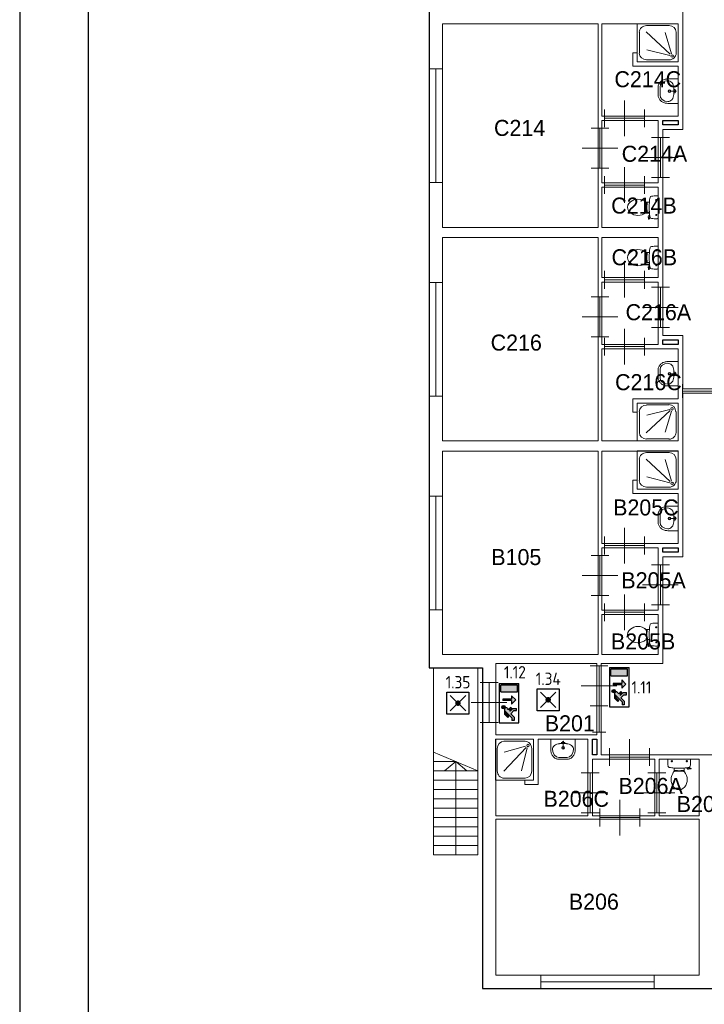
# Model space of a CAD drawing. Header units: millimetres. Extents: x 0 to 594, y 0 to 420.
# Tile 1 of 16: x 0 to 100, y 87 to 231. Entities that reach past the tile are written whole.
import ezdxf
from ezdxf.enums import TextEntityAlignment as Align

# ---------------------------------------------------------------- set-up
doc = ezdxf.new("R2010")
doc.units = ezdxf.units.MM
doc.header["$LTSCALE"] = 100
for name, color, linetype in [('BINNENMUUR', 7, 'Continuous'), ('BOUWKUNDE', 7, 'Continuous'), ('BUITENMUUR', 7, 'Continuous'), ('EL6350--Noodverlichting', 3, 'Continuous'), ('haltronic kader rand', 5, 'Continuous'), ('SANITAIR', 7, 'Continuous'), ('TRAP', 7, 'Continuous')]:
    doc.layers.add(name, color=color, linetype=linetype)
doc.layers.add('LABEL', color=7, linetype='Continuous', lineweight=0)
doc.styles.add('dgn175', font='dgn175.shx')
doc.styles.add('ISO18', font='ISO.shx', dxfattribs={"width": 0.9, "height": 1.8})

# ---------------------------------------------------------------- blocks, each defined once
blk = doc.blocks.new('22313')
at = {"layer": 'SANITAIR', "color": 7, "linetype": 'Continuous', "lineweight": 0}
for p, q in [((-0.874, -0.657), (-0.874, -0.191)), ((-0.721, -0.665), (-0.183, -0.169)), ((-0.713, -0.042), (-0.207, -0.042)), ((-0.192, -0.141), (-0.708, -0.268)), ((-0.153, -0.177), (-0.291, -0.653)), ((-0.046, -0.191), (-0.046, -0.657)), ((-0.207, -0.806), (-0.713, -0.806))]:
    blk.add_line(p, q, dxfattribs=at)
at = {"layer": 'SANITAIR', "color": 7, "linetype": 'Continuous', "lineweight": 0, "flags": 128}
blk.add_lwpolyline([(0, -0.848), (0, 0), (-0.92, 0), (-0.92, -0.848), (0, -0.848)], close=True, dxfattribs=at)
at = {"layer": 'SANITAIR', "color": 7, "linetype": 'Continuous', "lineweight": 0}
for centre, major_axis, ratio, start_param, end_param in [((-0.714, -0.191), (-0.161, 0), 0.921738, 4.712389, 6.283185), ((-0.208, -0.191), (0, 0.161), 0.926424, 4.712389, 6.283185), ((-0.714, -0.658), (-0.159, 0), 0.952465, 0, 1.570796), ((-0.208, -0.658), (-0.159, 0), 0.952465, 1.570796, 3.141593)]:
    blk.add_ellipse(centre, major_axis=major_axis, ratio=ratio, start_param=start_param, end_param=end_param, dxfattribs=at)
blk.add_ellipse((-0.139, -0.128), major_axis=(0, 0.0289), ratio=0.926424, dxfattribs=at)
blk = doc.blocks.new('2043')
at = {"layer": 'BOUWKUNDE', "color": 7, "linetype": 'Continuous', "lineweight": 0}
for p, q in [((-0.15, 0), (0.15, 0)), ((0, 0), (0, -2.55)), ((-0.15, -2.55), (0.15, -2.55))]:
    blk.add_line(p, q, dxfattribs=at)
blk = doc.blocks.new('2044')
at = {"layer": 'BOUWKUNDE', "color": 7, "linetype": 'Continuous', "lineweight": 0}
for p, q in [((-0.15, 0), (0.15, 0)), ((0, 0), (0, -2.55)), ((-0.15, -2.55), (0.15, -2.55))]:
    blk.add_line(p, q, dxfattribs=at)
blk = doc.blocks.new('2047')
at = {"layer": 'BOUWKUNDE', "color": 7, "linetype": 'Continuous', "lineweight": 0}
for p, q in [((-0.705, 0.15), (-0.705, -0.15)), ((0, 0), (-0.705, 0)), ((0, 0.15), (0, -0.15))]:
    blk.add_line(p, q, dxfattribs=at)
blk = doc.blocks.new('20224')
at = {"layer": 'BOUWKUNDE', "color": 7, "linetype": 'Continuous', "lineweight": 0}
for p, q in [((0.45, 0), (0.45, 0.4)), ((0, -0.2), (0, 0.2)), ((0, 0), (0.9, 0)), ((0.45, -0.4), (0.45, 0)), ((0.9, -0.2), (0.9, 0.2))]:
    blk.add_line(p, q, dxfattribs=at)
blk = doc.blocks.new('20225')
at = {"layer": 'BOUWKUNDE', "color": 7, "linetype": 'Continuous', "lineweight": 0}
for p, q in [((0.2, 0.9), (-0.2, 0.9)), ((0, 0), (0, 0.9)), ((0, 0.45), (-0.4, 0.45)), ((0.4, 0.45), (0, 0.45)), ((0.2, 0), (-0.2, 0))]:
    blk.add_line(p, q, dxfattribs=at)
blk = doc.blocks.new('20235')
at = {"layer": 'BOUWKUNDE', "color": 7, "linetype": 'Continuous', "lineweight": 0}
for p, q in [((0.45, 0), (0.45, 0.4)), ((0, -0.2), (0, 0.2)), ((0, 0), (0.9, 0)), ((0.45, -0.4), (0.45, 0)), ((0.9, -0.2), (0.9, 0.2))]:
    blk.add_line(p, q, dxfattribs=at)
blk = doc.blocks.new('20236')
at = {"layer": 'BOUWKUNDE', "color": 7, "linetype": 'Continuous', "lineweight": 0}
for p, q in [((-0.2, 0), (0.2, 0)), ((0, 0), (0, -0.9)), ((-0.4, -0.45), (0, -0.45)), ((0, -0.45), (0.4, -0.45)), ((-0.2, -0.9), (0.2, -0.9))]:
    blk.add_line(p, q, dxfattribs=at)
blk = doc.blocks.new('20237')
at = {"layer": 'BOUWKUNDE', "color": 7, "linetype": 'Continuous', "lineweight": 0}
for p, q in [((0.45, 0), (0.45, 0.4)), ((0, -0.2), (0, 0.2)), ((0, 0), (0.9, 0)), ((0.45, -0.4), (0.45, 0)), ((0.9, -0.2), (0.9, 0.2))]:
    blk.add_line(p, q, dxfattribs=at)
blk = doc.blocks.new('20238')
at = {"layer": 'BOUWKUNDE', "color": 7, "linetype": 'Continuous', "lineweight": 0}
for p, q in [((0.2, 0.9), (-0.2, 0.9)), ((0, 0), (0, 0.9)), ((0, 0.45), (-0.4, 0.45)), ((0.4, 0.45), (0, 0.45)), ((0.2, 0), (-0.2, 0))]:
    blk.add_line(p, q, dxfattribs=at)
blk = doc.blocks.new('20247')
at = {"layer": 'BOUWKUNDE', "color": 7, "linetype": 'Continuous', "lineweight": 0}
for p, q in [((-0.2, 0), (0.2, 0)), ((0, 0), (0, -0.9)), ((-0.4, -0.45), (0, -0.45)), ((0, -0.45), (0.4, -0.45)), ((-0.2, -0.9), (0.2, -0.9))]:
    blk.add_line(p, q, dxfattribs=at)
blk = doc.blocks.new('20260')
at = {"layer": 'BOUWKUNDE', "color": 7, "linetype": 'Continuous', "lineweight": 0}
for p, q in [((0.45, 0), (0.45, 0.4)), ((0, -0.2), (0, 0.2)), ((0, 0), (0.9, 0)), ((0.45, -0.4), (0.45, 0)), ((0.9, -0.2), (0.9, 0.2))]:
    blk.add_line(p, q, dxfattribs=at)
blk = doc.blocks.new('20261')
at = {"layer": 'BOUWKUNDE', "color": 7, "linetype": 'Continuous', "lineweight": 0}
for p, q in [((0.2, 0.9), (-0.2, 0.9)), ((0, 0), (0, 0.9)), ((0, 0.45), (-0.4, 0.45)), ((0.4, 0.45), (0, 0.45)), ((0.2, 0), (-0.2, 0))]:
    blk.add_line(p, q, dxfattribs=at)
blk = doc.blocks.new('20262')
at = {"layer": 'BOUWKUNDE', "color": 7, "linetype": 'Continuous', "lineweight": 0}
for p, q in [((-0.45, 0.4), (-0.45, 0)), ((-0.9, 0.2), (-0.9, -0.2)), ((0, 0), (-0.9, 0)), ((-0.45, 0), (-0.45, -0.4)), ((0, 0.2), (0, -0.2))]:
    blk.add_line(p, q, dxfattribs=at)
blk = doc.blocks.new('22010')
at = {"layer": 'SANITAIR', "color": 7, "linetype": 'Continuous', "lineweight": 0}
for p, q in [((0, -0.248), (0, 0.248)), ((-0.271, 0.101), (-0.25, 0.101)), ((-0.25, 0.067), (-0.268, 0.067)), ((-0.25, 0.057), (-0.267, 0.057)), ((-0.26, 0.035), (-0.26, -0.035)), ((-0.255, 0.035), (-0.26, 0.035)), ((-0.255, 0.057), (-0.255, 0.035)), ((-0.25, 0.101), (-0.25, 0.057)), ((-0.2, 0.111), (-0.23, 0.111)), ((-0.066, 0.163), (-0.024, 0.163)), ((-0.045, 0.143), (-0.045, 0.184)), ((-0.27, -0.101), (-0.25, -0.101)), ((-0.25, -0.067), (-0.267, -0.067)), ((-0.25, -0.057), (-0.266, -0.057)), ((-0.255, -0.035), (-0.26, -0.035)), ((-0.255, -0.057), (-0.255, -0.035)), ((-0.25, -0.101), (-0.25, -0.057)), ((-0.23, -0.111), (-0.2, -0.111)), ((-0.216, -0.262), (-0.224, -0.21)), ((-0.192, -0.178), (-0.206, -0.183)), ((-0.202, -0.181), (-0.196, -0.21)), ((-0.197, -0.211), (-0.187, -0.208)), ((-0.065, -0.173), (-0.025, -0.173)), ((-0.045, -0.193), (-0.045, -0.152)), ((-0.204, -0.264), (-0.21, -0.266)), ((-0.205, -0.222), (-0.2, -0.259))]:
    blk.add_line(p, q, dxfattribs=at)
for centre in [(-0.045, 0.163), (-0.045, -0.173)]:
    blk.add_circle(centre, 0.012, dxfattribs=at)
for centre, radius, start, end in [((0.995, 0), 1.2, 169.2904, 174.6981), ((-0.151, 0.217), 0.034, 96.3309, 169.2904), ((-0.028, -0.893), 1.15, 90, 96.3309), ((-0.027, 0.214), 0.0434, 51.7698, 91.0192), ((-0.555, 0), 0.135, 140.8792, 219.1208), ((-0.456, -0.081), 0.263, 58.9077, 140.8792), ((-0.553, -0.241), 0.45, 56.1571, 58.9077), ((-0.231, 0.24), 0.129, 236.1571, 270), ((-0.292, 0.1), 0.02, 6.9358, 52.58), ((-1.191, -0.009), 0.926, 354.3005, 6.9358), ((0.992, 0), 1.197, 174.6981, 185.3019), ((-0.456, 0.08), 0.263, 219.1208, 301.0923), ((-0.553, 0.241), 0.45, 301.0923, 303.8429), ((-0.231, -0.24), 0.129, 90, 123.8429), ((-0.29, -0.099), 0.02, 307.7817, 354.3005), ((-0.2, -0.207), 0.025, 105.9272, 188.4779), ((-0.195, -0.221), 0.01, 101.8886, 187.2238), ((0.995, 0), 1.2, 185.3019, 190.7271), ((-0.212, -0.262), 0.005, 188.4779, 285.7398), ((-0.205, -0.26), 0.005, 285.7398, 7.2238), ((-0.151, -0.217), 0.0335, 190.7271, 263.6509), ((-0.028, 0.892), 1.15, 263.6509, 270), ((-0.027, -0.214), 0.0434, 268.9808, 308.2302)]:
    blk.add_arc(centre, radius, start, end, dxfattribs=at)
blk = doc.blocks.new('22012')
at = {"layer": 'SANITAIR', "color": 7, "linetype": 'Continuous', "lineweight": 0}
for p, q in [((0, -0.248), (0, 0.248)), ((-0.271, 0.101), (-0.25, 0.101)), ((-0.25, 0.067), (-0.268, 0.067)), ((-0.25, 0.057), (-0.267, 0.057)), ((-0.26, 0.035), (-0.26, -0.035)), ((-0.255, 0.035), (-0.26, 0.035)), ((-0.255, 0.057), (-0.255, 0.035)), ((-0.25, 0.101), (-0.25, 0.057)), ((-0.2, 0.111), (-0.23, 0.111)), ((-0.066, 0.163), (-0.024, 0.163)), ((-0.045, 0.143), (-0.045, 0.184)), ((-0.27, -0.101), (-0.25, -0.101)), ((-0.25, -0.067), (-0.267, -0.067)), ((-0.25, -0.057), (-0.266, -0.057)), ((-0.255, -0.035), (-0.26, -0.035)), ((-0.255, -0.057), (-0.255, -0.035)), ((-0.25, -0.101), (-0.25, -0.057)), ((-0.23, -0.111), (-0.2, -0.111)), ((-0.216, -0.262), (-0.224, -0.21)), ((-0.192, -0.178), (-0.206, -0.183)), ((-0.202, -0.181), (-0.196, -0.21)), ((-0.197, -0.211), (-0.187, -0.208)), ((-0.065, -0.173), (-0.025, -0.173)), ((-0.045, -0.193), (-0.045, -0.152)), ((-0.204, -0.264), (-0.21, -0.266)), ((-0.205, -0.222), (-0.2, -0.259))]:
    blk.add_line(p, q, dxfattribs=at)
for centre in [(-0.045, 0.163), (-0.045, -0.173)]:
    blk.add_circle(centre, 0.012, dxfattribs=at)
for centre, radius, start, end in [((0.995, 0), 1.2, 169.2904, 174.6981), ((-0.151, 0.217), 0.034, 96.3309, 169.2904), ((-0.028, -0.893), 1.15, 90, 96.3309), ((-0.027, 0.214), 0.0434, 51.7698, 91.0192), ((-0.555, 0), 0.135, 140.8792, 219.1208), ((-0.456, -0.081), 0.263, 58.9077, 140.8792), ((-0.553, -0.241), 0.45, 56.1571, 58.9077), ((-0.231, 0.24), 0.129, 236.1571, 270), ((-0.292, 0.1), 0.02, 6.9358, 52.58), ((-1.191, -0.009), 0.926, 354.3005, 6.9358), ((0.992, 0), 1.197, 174.6981, 185.3019), ((-0.456, 0.08), 0.263, 219.1208, 301.0923), ((-0.553, 0.241), 0.45, 301.0923, 303.8429), ((-0.231, -0.24), 0.129, 90, 123.8429), ((-0.29, -0.099), 0.02, 307.7817, 354.3005), ((-0.2, -0.207), 0.025, 105.9272, 188.4779), ((-0.195, -0.221), 0.01, 101.8886, 187.2238), ((0.995, 0), 1.2, 185.3019, 190.7271), ((-0.212, -0.262), 0.005, 188.4779, 285.7398), ((-0.205, -0.26), 0.005, 285.7398, 7.2238), ((-0.151, -0.217), 0.0335, 190.7271, 263.6509), ((-0.028, 0.892), 1.15, 263.6509, 270), ((-0.027, -0.214), 0.0434, 268.9808, 308.2302)]:
    blk.add_arc(centre, radius, start, end, dxfattribs=at)
blk = doc.blocks.new('2213')
at = {"layer": 'SANITAIR', "color": 7, "linetype": 'Continuous', "lineweight": 0}
for p, q in [((-0.41, -0.091), (-0.41, 0.091)), ((-0.065, 0), (-0.153, 0)), ((-0.1, 0.079), (-0.1, -0.079)), ((-0.064, 0.037), (-0.089, 0.029)), ((-0.065, 0), (-0.082, 0.045)), ((-0.065, 0), (-0.082, -0.045)), ((-0.064, -0.037), (-0.089, -0.029))]:
    blk.add_line(p, q, dxfattribs=at)
at = {"layer": 'SANITAIR', "color": 7, "linetype": 'Continuous', "lineweight": 0, "flags": 128}
blk.add_lwpolyline([(0, 0.275), (-0.235, 0.275), (-0.235, 0.275), (-0.255, 0.274), (-0.274, 0.271), (-0.292, 0.268), (-0.31, 0.263), (-0.328, 0.256), (-0.345, 0.249), (-0.361, 0.24), (-0.376, 0.23), (-0.389, 0.219), (-0.402, 0.207), (-0.413, 0.195), (-0.423, 0.181), (-0.432, 0.167), (-0.439, 0.153), (-0.444, 0.138), (-0.448, 0.122), (-0.45, 0.107), (-0.45, 0.091), (-0.45, 0.091), (-0.45, -0.091), (-0.45, -0.091), (-0.45, -0.107), (-0.448, -0.122), (-0.444, -0.138), (-0.439, -0.153), (-0.432, -0.167), (-0.423, -0.181), (-0.413, -0.195), (-0.402, -0.207), (-0.389, -0.219), (-0.376, -0.23), (-0.361, -0.24), (-0.345, -0.249), (-0.328, -0.256), (-0.31, -0.263), (-0.292, -0.268), (-0.274, -0.271), (-0.255, -0.274), (-0.235, -0.275), (-0.235, -0.275), (0, -0.275), (0, 0.275)], close=True, dxfattribs=at)
at = {"layer": 'SANITAIR', "color": 7, "linetype": 'Continuous', "lineweight": 0}
for centre, radius in [((-0.195, 0), 0.03), ((-0.195, 0), 0.02), ((-0.065, 0), 0.0175)]:
    blk.add_circle(centre, radius, dxfattribs=at)
for centre, major_axis, ratio, start_param, end_param in [((-0.23, 0.096), (0.18, 0.002), 0.771034, 1.586336, 3.157127), ((-0.21, 0.096), (0.04, -0.136), 0.751905, 1.224555, 2.997882), ((-0.23, -0.096), (-0.18, 0.002), 0.771034, 6.267651, 7.838442), ((-0.21, -0.096), (0.04, 0.136), 0.751905, 3.285304, 5.05863)]:
    blk.add_ellipse(centre, major_axis=major_axis, ratio=ratio, start_param=start_param, end_param=end_param, dxfattribs=at)
blk = doc.blocks.new('2215')
at = {"layer": 'SANITAIR', "color": 7, "linetype": 'Continuous', "lineweight": 0}
for p, q in [((-0.41, -0.091), (-0.41, 0.091)), ((-0.065, 0), (-0.153, 0)), ((-0.1, 0.079), (-0.1, -0.079)), ((-0.064, 0.037), (-0.089, 0.029)), ((-0.065, 0), (-0.082, 0.045)), ((-0.065, 0), (-0.082, -0.045)), ((-0.064, -0.037), (-0.089, -0.029))]:
    blk.add_line(p, q, dxfattribs=at)
at = {"layer": 'SANITAIR', "color": 7, "linetype": 'Continuous', "lineweight": 0, "flags": 128}
blk.add_lwpolyline([(0, 0.275), (-0.235, 0.275), (-0.235, 0.275), (-0.255, 0.274), (-0.274, 0.271), (-0.292, 0.268), (-0.31, 0.263), (-0.328, 0.256), (-0.345, 0.249), (-0.361, 0.24), (-0.376, 0.23), (-0.389, 0.219), (-0.402, 0.207), (-0.413, 0.195), (-0.423, 0.181), (-0.432, 0.167), (-0.439, 0.153), (-0.444, 0.138), (-0.448, 0.122), (-0.45, 0.107), (-0.45, 0.091), (-0.45, 0.091), (-0.45, -0.091), (-0.45, -0.091), (-0.45, -0.107), (-0.448, -0.122), (-0.444, -0.138), (-0.439, -0.153), (-0.432, -0.167), (-0.423, -0.181), (-0.413, -0.195), (-0.402, -0.207), (-0.389, -0.219), (-0.376, -0.23), (-0.361, -0.24), (-0.345, -0.249), (-0.328, -0.256), (-0.31, -0.263), (-0.292, -0.268), (-0.274, -0.271), (-0.255, -0.274), (-0.235, -0.275), (-0.235, -0.275), (0, -0.275), (0, 0.275)], close=True, dxfattribs=at)
at = {"layer": 'SANITAIR', "color": 7, "linetype": 'Continuous', "lineweight": 0}
for centre, radius in [((-0.195, 0), 0.03), ((-0.195, 0), 0.02), ((-0.065, 0), 0.0175)]:
    blk.add_circle(centre, radius, dxfattribs=at)
for centre, major_axis, ratio, start_param, end_param in [((-0.23, 0.096), (0.18, 0.002), 0.771034, 1.586336, 3.157127), ((-0.21, 0.096), (0.04, -0.136), 0.751905, 1.224555, 2.997882), ((-0.23, -0.096), (-0.18, 0.002), 0.771034, 6.267651, 7.838442), ((-0.21, -0.096), (0.04, 0.136), 0.751905, 3.285304, 5.05863)]:
    blk.add_ellipse(centre, major_axis=major_axis, ratio=ratio, start_param=start_param, end_param=end_param, dxfattribs=at)
blk = doc.blocks.new('22111')
at = {"layer": 'SANITAIR', "color": 7, "linetype": 'Continuous', "lineweight": 0}
for p, q in [((-0.41, -0.091), (-0.41, 0.091)), ((-0.065, 0), (-0.153, 0)), ((-0.1, 0.079), (-0.1, -0.079)), ((-0.064, 0.037), (-0.089, 0.029)), ((-0.065, 0), (-0.082, 0.045)), ((-0.065, 0), (-0.082, -0.045)), ((-0.064, -0.037), (-0.089, -0.029))]:
    blk.add_line(p, q, dxfattribs=at)
at = {"layer": 'SANITAIR', "color": 7, "linetype": 'Continuous', "lineweight": 0, "flags": 128}
blk.add_lwpolyline([(0, 0.275), (-0.235, 0.275), (-0.235, 0.275), (-0.255, 0.274), (-0.274, 0.271), (-0.292, 0.268), (-0.31, 0.263), (-0.328, 0.256), (-0.345, 0.249), (-0.361, 0.24), (-0.376, 0.23), (-0.389, 0.219), (-0.402, 0.207), (-0.413, 0.195), (-0.423, 0.181), (-0.432, 0.167), (-0.439, 0.153), (-0.444, 0.138), (-0.448, 0.122), (-0.45, 0.107), (-0.45, 0.091), (-0.45, 0.091), (-0.45, -0.091), (-0.45, -0.091), (-0.45, -0.107), (-0.448, -0.122), (-0.444, -0.138), (-0.439, -0.153), (-0.432, -0.167), (-0.423, -0.181), (-0.413, -0.195), (-0.402, -0.207), (-0.389, -0.219), (-0.376, -0.23), (-0.361, -0.24), (-0.345, -0.249), (-0.328, -0.256), (-0.31, -0.263), (-0.292, -0.268), (-0.274, -0.271), (-0.255, -0.274), (-0.235, -0.275), (-0.235, -0.275), (0, -0.275), (0, 0.275)], close=True, dxfattribs=at)
at = {"layer": 'SANITAIR', "color": 7, "linetype": 'Continuous', "lineweight": 0}
for centre, radius in [((-0.195, 0), 0.03), ((-0.195, 0), 0.02), ((-0.065, 0), 0.0175)]:
    blk.add_circle(centre, radius, dxfattribs=at)
for centre, major_axis, ratio, start_param, end_param in [((-0.23, 0.096), (0.18, 0.002), 0.771034, 1.586336, 3.157127), ((-0.21, 0.096), (0.04, -0.136), 0.751905, 1.224555, 2.997882), ((-0.23, -0.096), (-0.18, 0.002), 0.771034, 6.267651, 7.838442), ((-0.21, -0.096), (0.04, 0.136), 0.751905, 3.285304, 5.05863)]:
    blk.add_ellipse(centre, major_axis=major_axis, ratio=ratio, start_param=start_param, end_param=end_param, dxfattribs=at)
blk = doc.blocks.new('22114')
at = {"layer": 'SANITAIR', "color": 7, "linetype": 'Continuous', "lineweight": 0}
for p, q in [((-0.079, -0.1), (0.079, -0.1)), ((0, -0.065), (-0.045, -0.082)), ((-0.037, -0.064), (-0.029, -0.089)), ((0, -0.065), (0.045, -0.082)), ((0, -0.065), (0, -0.153)), ((0.037, -0.064), (0.029, -0.089)), ((0.091, -0.41), (-0.091, -0.41))]:
    blk.add_line(p, q, dxfattribs=at)
at = {"layer": 'SANITAIR', "color": 7, "linetype": 'Continuous', "lineweight": 0, "flags": 128}
blk.add_lwpolyline([(-0.275, 0), (-0.275, -0.235), (-0.275, -0.235), (-0.274, -0.255), (-0.271, -0.274), (-0.268, -0.292), (-0.263, -0.31), (-0.256, -0.328), (-0.249, -0.345), (-0.24, -0.361), (-0.23, -0.376), (-0.219, -0.389), (-0.207, -0.402), (-0.195, -0.413), (-0.181, -0.423), (-0.167, -0.432), (-0.153, -0.439), (-0.138, -0.444), (-0.122, -0.448), (-0.107, -0.45), (-0.091, -0.45), (-0.091, -0.45), (0.091, -0.45), (0.091, -0.45), (0.107, -0.45), (0.122, -0.448), (0.138, -0.444), (0.153, -0.439), (0.167, -0.432), (0.181, -0.423), (0.195, -0.413), (0.207, -0.402), (0.219, -0.389), (0.23, -0.376), (0.24, -0.361), (0.249, -0.345), (0.256, -0.328), (0.263, -0.31), (0.268, -0.292), (0.271, -0.274), (0.274, -0.255), (0.275, -0.235), (0.275, -0.235), (0.275, 0), (-0.275, 0)], close=True, dxfattribs=at)
at = {"layer": 'SANITAIR', "color": 7, "linetype": 'Continuous', "lineweight": 0}
for centre, radius in [((0, -0.195), 0.03), ((0, -0.195), 0.02), ((0, -0.065), 0.0175)]:
    blk.add_circle(centre, radius, dxfattribs=at)
for centre, major_axis, ratio, start_param, end_param in [((-0.096, -0.21), (0.136, 0.04), 0.751905, 1.224555, 2.997882), ((0.096, -0.21), (-0.136, 0.04), 0.751905, 3.285304, 5.05863), ((-0.096, -0.23), (-0.002, 0.18), 0.771034, 1.586336, 3.157127), ((0.096, -0.23), (-0.002, -0.18), 0.771034, 6.267651, 7.838442)]:
    blk.add_ellipse(centre, major_axis=major_axis, ratio=ratio, start_param=start_param, end_param=end_param, dxfattribs=at)
blk = doc.blocks.new('22033')
at = {"layer": 'SANITAIR', "color": 7, "linetype": 'Continuous', "lineweight": 0}
for p, q in [((0, -0.248), (0, 0.248)), ((-0.271, 0.101), (-0.25, 0.101)), ((-0.25, 0.067), (-0.268, 0.067)), ((-0.25, 0.057), (-0.267, 0.057)), ((-0.26, 0.035), (-0.26, -0.035)), ((-0.255, 0.035), (-0.26, 0.035)), ((-0.255, 0.057), (-0.255, 0.035)), ((-0.25, 0.101), (-0.25, 0.057)), ((-0.2, 0.111), (-0.23, 0.111)), ((-0.066, 0.163), (-0.024, 0.163)), ((-0.045, 0.143), (-0.045, 0.184)), ((-0.27, -0.101), (-0.25, -0.101)), ((-0.25, -0.067), (-0.267, -0.067)), ((-0.25, -0.057), (-0.266, -0.057)), ((-0.255, -0.035), (-0.26, -0.035)), ((-0.255, -0.057), (-0.255, -0.035)), ((-0.25, -0.101), (-0.25, -0.057)), ((-0.23, -0.111), (-0.2, -0.111)), ((-0.216, -0.262), (-0.224, -0.21)), ((-0.192, -0.178), (-0.206, -0.183)), ((-0.202, -0.181), (-0.196, -0.21)), ((-0.197, -0.211), (-0.187, -0.208)), ((-0.065, -0.173), (-0.025, -0.173)), ((-0.045, -0.193), (-0.045, -0.152)), ((-0.204, -0.264), (-0.21, -0.266)), ((-0.205, -0.222), (-0.2, -0.259))]:
    blk.add_line(p, q, dxfattribs=at)
for centre in [(-0.045, 0.163), (-0.045, -0.173)]:
    blk.add_circle(centre, 0.012, dxfattribs=at)
for centre, radius, start, end in [((0.995, 0), 1.2, 169.2904, 174.6981), ((-0.151, 0.217), 0.034, 96.3309, 169.2904), ((-0.028, -0.893), 1.15, 90, 96.3309), ((-0.027, 0.214), 0.0434, 51.7698, 91.0192), ((-0.555, 0), 0.135, 140.8792, 219.1208), ((-0.456, -0.081), 0.263, 58.9077, 140.8792), ((-0.553, -0.241), 0.45, 56.1571, 58.9077), ((-0.231, 0.24), 0.129, 236.1571, 270), ((-0.292, 0.1), 0.02, 6.9358, 52.58), ((-1.191, -0.009), 0.926, 354.3005, 6.9358), ((0.992, 0), 1.197, 174.6981, 185.3019), ((-0.456, 0.08), 0.263, 219.1208, 301.0923), ((-0.553, 0.241), 0.45, 301.0923, 303.8429), ((-0.231, -0.24), 0.129, 90, 123.8429), ((-0.29, -0.099), 0.02, 307.7817, 354.3005), ((-0.2, -0.207), 0.025, 105.9272, 188.4779), ((-0.195, -0.221), 0.01, 101.8886, 187.2238), ((0.995, 0), 1.2, 185.3019, 190.7271), ((-0.212, -0.262), 0.005, 188.4779, 285.7398), ((-0.205, -0.26), 0.005, 285.7398, 7.2238), ((-0.151, -0.217), 0.0335, 190.7271, 263.6509), ((-0.028, 0.892), 1.15, 263.6509, 270), ((-0.027, -0.214), 0.0434, 268.9808, 308.2302)]:
    blk.add_arc(centre, radius, start, end, dxfattribs=at)
blk = doc.blocks.new('22044')
at = {"layer": 'SANITAIR', "color": 7, "linetype": 'Continuous', "lineweight": 0}
for p, q in [((0.248, 0), (-0.248, 0)), ((-0.143, -0.045), (-0.184, -0.045)), ((-0.163, -0.066), (-0.163, -0.024)), ((-0.111, -0.2), (-0.111, -0.23)), ((0.111, -0.23), (0.111, -0.2)), ((0.193, -0.045), (0.152, -0.045)), ((0.173, -0.065), (0.173, -0.025)), ((0.178, -0.192), (0.183, -0.206)), ((0.181, -0.202), (0.21, -0.196)), ((0.211, -0.197), (0.208, -0.187)), ((0.262, -0.216), (0.21, -0.224)), ((0.222, -0.205), (0.259, -0.2)), ((0.264, -0.204), (0.266, -0.21)), ((-0.101, -0.25), (-0.057, -0.25)), ((-0.101, -0.271), (-0.101, -0.25)), ((-0.067, -0.25), (-0.067, -0.268)), ((-0.057, -0.25), (-0.057, -0.267)), ((-0.057, -0.255), (-0.035, -0.255)), ((-0.035, -0.255), (-0.035, -0.26)), ((-0.035, -0.26), (0.035, -0.26)), ((0.057, -0.255), (0.035, -0.255)), ((0.035, -0.255), (0.035, -0.26)), ((0.101, -0.25), (0.057, -0.25)), ((0.057, -0.25), (0.057, -0.266)), ((0.067, -0.25), (0.067, -0.267)), ((0.101, -0.27), (0.101, -0.25))]:
    blk.add_line(p, q, dxfattribs=at)
for centre in [(-0.163, -0.045), (0.173, -0.045)]:
    blk.add_circle(centre, 0.012, dxfattribs=at)
for centre, radius, start, end in [((-0.214, -0.027), 0.0434, 141.7698, 181.0192), ((0.893, -0.028), 1.15, 180, 186.3309), ((-0.217, -0.151), 0.034, 186.3309, 259.2904), ((0, 0.995), 1.2, 259.2904, 264.6981), ((0, 0.992), 1.197, 264.6981, 275.3019), ((0, 0.995), 1.2, 275.3019, 280.7271), ((0.207, -0.2), 0.025, 195.9272, 278.4779), ((0.221, -0.195), 0.01, 191.8886, 277.2238), ((0.217, -0.151), 0.0335, 280.7271, 353.6509), ((0.214, -0.027), 0.0434, 358.9808, 38.2302), ((-0.892, -0.028), 1.15, 353.6509, 0), ((0.26, -0.205), 0.005, 15.7398, 97.2238), ((0.262, -0.212), 0.005, 278.4779, 15.7398), ((0.081, -0.456), 0.263, 148.9077, 230.8792), ((0.241, -0.553), 0.45, 146.1571, 148.9077), ((-0.24, -0.231), 0.129, 326.1571, 0), ((-0.1, -0.292), 0.02, 96.9358, 142.58), ((0.009, -1.191), 0.926, 84.3005, 96.9358), ((-0.08, -0.456), 0.263, 309.1208, 31.0923), ((0.099, -0.29), 0.02, 37.7817, 84.3005), ((0.24, -0.231), 0.129, 180, 213.8429), ((-0.241, -0.553), 0.45, 31.0923, 33.8429), ((0, -0.555), 0.135, 230.8792, 309.1208)]:
    blk.add_arc(centre, radius, start, end, dxfattribs=at)
blk = doc.blocks.new('20429')
at = {"layer": 'BOUWKUNDE', "color": 7, "linetype": 'Continuous', "lineweight": 0}
for p, q in [((0, -0.15), (0, 0.15)), ((0, 0), (2.55, 0)), ((2.55, -0.15), (2.55, 0.15))]:
    blk.add_line(p, q, dxfattribs=at)
blk = doc.blocks.new('20442')
at = {"layer": 'BOUWKUNDE', "color": 7, "linetype": 'Continuous', "lineweight": 0}
for p, q in [((0.15, 0.585), (-0.15, 0.585)), ((0, 0), (0, 0.585)), ((0.15, 0), (-0.15, 0))]:
    blk.add_line(p, q, dxfattribs=at)
blk = doc.blocks.new('20453')
at = {"layer": 'BOUWKUNDE', "color": 7, "linetype": 'Continuous', "lineweight": 0}
for p, q in [((-0.15, 0), (0.15, 0)), ((0, 0), (0, -2.55)), ((-0.15, -2.55), (0.15, -2.55))]:
    blk.add_line(p, q, dxfattribs=at)
blk = doc.blocks.new('202149')
at = {"layer": 'BOUWKUNDE', "color": 7, "linetype": 'Continuous', "lineweight": 0}
for p, q in [((0.45, 0), (0.45, 0.4)), ((0, -0.2), (0, 0.2)), ((0, 0), (0.9, 0)), ((0.45, -0.4), (0.45, 0)), ((0.9, -0.2), (0.9, 0.2))]:
    blk.add_line(p, q, dxfattribs=at)
blk = doc.blocks.new('202150')
at = {"layer": 'BOUWKUNDE', "color": 7, "linetype": 'Continuous', "lineweight": 0}
for p, q in [((-0.2, 0), (0.2, 0)), ((0, 0), (0, -0.9)), ((-0.4, -0.45), (0, -0.45)), ((0, -0.45), (0.4, -0.45)), ((-0.2, -0.9), (0.2, -0.9))]:
    blk.add_line(p, q, dxfattribs=at)
blk = doc.blocks.new('202151')
at = {"layer": 'BOUWKUNDE', "color": 7, "linetype": 'Continuous', "lineweight": 0}
for p, q in [((-0.2, 0), (0.2, 0)), ((0, 0), (0, -0.9)), ((-0.4, -0.45), (0, -0.45)), ((0, -0.45), (0.4, -0.45)), ((-0.2, -0.9), (0.2, -0.9))]:
    blk.add_line(p, q, dxfattribs=at)
blk = doc.blocks.new('202152')
at = {"layer": 'BOUWKUNDE', "color": 7, "linetype": 'Continuous', "lineweight": 0}
for p, q in [((0.45, 0), (0.45, 0.4)), ((0, -0.2), (0, 0.2)), ((0, 0), (0.9, 0)), ((0.45, -0.4), (0.45, 0)), ((0.9, -0.2), (0.9, 0.2))]:
    blk.add_line(p, q, dxfattribs=at)
blk = doc.blocks.new('202168')
at = {"layer": 'BOUWKUNDE', "color": 7, "linetype": 'Continuous', "lineweight": 0}
for p, q in [((-0.2, 0), (0.2, 0)), ((0, 0), (0, -0.9)), ((-0.4, -0.45), (0, -0.45)), ((0, -0.45), (0.4, -0.45)), ((-0.2, -0.9), (0.2, -0.9))]:
    blk.add_line(p, q, dxfattribs=at)
blk = doc.blocks.new('202169')
at = {"layer": 'BOUWKUNDE', "color": 7, "linetype": 'Continuous', "lineweight": 0}
for p, q in [((-0.45, 0.4), (-0.45, 0)), ((-0.9, 0.2), (-0.9, -0.2)), ((0, 0), (-0.9, 0)), ((-0.45, 0), (-0.45, -0.4)), ((0, 0.2), (0, -0.2))]:
    blk.add_line(p, q, dxfattribs=at)
blk = doc.blocks.new('202171')
at = {"layer": 'BOUWKUNDE', "color": 7, "linetype": 'Continuous', "lineweight": 0}
for p, q in [((-0.2, 0), (0.2, 0)), ((0, 0), (0, -0.9)), ((-0.4, -0.45), (0, -0.45)), ((0, -0.45), (0.4, -0.45)), ((-0.2, -0.9), (0.2, -0.9))]:
    blk.add_line(p, q, dxfattribs=at)
blk = doc.blocks.new('202217')
at = {"layer": 'BOUWKUNDE', "color": 7, "linetype": 'Continuous', "lineweight": 0}
for p, q in [((-0.2, 0), (0.2, 0)), ((0, 0), (0, -0.9)), ((-0.4, -0.45), (0, -0.45)), ((0, -0.45), (0.4, -0.45)), ((-0.2, -0.9), (0.2, -0.9))]:
    blk.add_line(p, q, dxfattribs=at)
blk = doc.blocks.new('22328')
at = {"layer": 'SANITAIR', "color": 7, "linetype": 'Continuous', "lineweight": 0}
for p, q in [((-0.721, 0.67), (-0.183, 0.17)), ((-0.207, 0.812), (-0.713, 0.812)), ((-0.874, 0.663), (-0.874, 0.192)), ((-0.153, 0.179), (-0.291, 0.658)), ((-0.046, 0.192), (-0.046, 0.663)), ((-0.192, 0.142), (-0.708, 0.27)), ((-0.713, 0.043), (-0.207, 0.043))]:
    blk.add_line(p, q, dxfattribs=at)
at = {"layer": 'SANITAIR', "color": 7, "linetype": 'Continuous', "lineweight": 0, "flags": 128}
blk.add_lwpolyline([(0, 0.855), (0, 0), (-0.92, 0), (-0.92, 0.855), (0, 0.855)], close=True, dxfattribs=at)
at = {"layer": 'SANITAIR', "color": 7, "linetype": 'Continuous', "lineweight": 0}
for centre, major_axis, start_param, end_param in [((-0.714, 0.663), (0.161, 0), 1.570796, 3.141593), ((-0.208, 0.663), (0.161, 0), 0, 1.570796), ((-0.714, 0.193), (-0.161, 0), 0, 1.570796), ((-0.208, 0.193), (-0.161, 0), 1.570796, 3.141593)]:
    blk.add_ellipse(centre, major_axis=major_axis, ratio=0.929348, start_param=start_param, end_param=end_param, dxfattribs=at)
blk.add_ellipse((-0.139, 0.129), major_axis=(-0.029, 0), ratio=0.929348, dxfattribs=at)
blk = doc.blocks.new('22330')
at = {"layer": 'SANITAIR', "color": 7, "linetype": 'Continuous', "lineweight": 0}
for p, q in [((-0.874, 0.667), (-0.874, 0.194)), ((-0.721, 0.675), (-0.183, 0.171)), ((-0.207, 0.818), (-0.713, 0.818)), ((-0.046, 0.194), (-0.046, 0.667)), ((-0.153, 0.18), (-0.291, 0.663)), ((-0.192, 0.143), (-0.708, 0.272)), ((-0.713, 0.043), (-0.207, 0.043))]:
    blk.add_line(p, q, dxfattribs=at)
at = {"layer": 'SANITAIR', "color": 7, "linetype": 'Continuous', "lineweight": 0, "flags": 128}
blk.add_lwpolyline([(0, 0.861), (0, 0), (-0.92, 0), (-0.92, 0.861), (0, 0.861)], close=True, dxfattribs=at)
at = {"layer": 'SANITAIR', "color": 7, "linetype": 'Continuous', "lineweight": 0}
for centre, major_axis, start_param, end_param in [((-0.714, 0.668), (0.161, 0), 1.570796, 3.141593), ((-0.208, 0.668), (0.161, 0), 0, 1.570796), ((-0.714, 0.194), (-0.161, 0), 0, 1.570796), ((-0.208, 0.194), (-0.161, 0), 1.570796, 3.141593)]:
    blk.add_ellipse(centre, major_axis=major_axis, ratio=0.93587, start_param=start_param, end_param=end_param, dxfattribs=at)
blk.add_ellipse((-0.139, 0.13), major_axis=(-0.029, 0), ratio=0.93587, dxfattribs=at)
blk = doc.blocks.new('22331')
at = {"layer": 'SANITAIR', "color": 7, "linetype": 'Continuous', "lineweight": 0}
for p, q in [((-0.816, -0.207), (-0.816, -0.713)), ((-0.673, -0.721), (-0.171, -0.183)), ((-0.193, -0.046), (-0.666, -0.046)), ((-0.18, -0.153), (-0.661, -0.291)), ((-0.143, -0.192), (-0.271, -0.708)), ((-0.043, -0.713), (-0.043, -0.207)), ((-0.666, -0.874), (-0.193, -0.874))]:
    blk.add_line(p, q, dxfattribs=at)
at = {"layer": 'SANITAIR', "color": 7, "linetype": 'Continuous', "lineweight": 0, "flags": 128}
blk.add_lwpolyline([(-0.859, 0), (0, 0), (0, -0.92), (-0.859, -0.92), (-0.859, 0)], close=True, dxfattribs=at)
at = {"layer": 'SANITAIR', "color": 7, "linetype": 'Continuous', "lineweight": 0}
for centre, major_axis, start_param, end_param in [((-0.666, -0.208), (0, 0.161), 0, 1.570796), ((-0.194, -0.208), (0, -0.161), 1.570796, 3.141593), ((-0.666, -0.714), (0, 0.161), 1.570796, 3.141593), ((-0.194, -0.714), (0, -0.161), 0, 1.570796)]:
    blk.add_ellipse(centre, major_axis=major_axis, ratio=0.933696, start_param=start_param, end_param=end_param, dxfattribs=at)
blk.add_ellipse((-0.129, -0.139), major_axis=(0, -0.029), ratio=0.933696, dxfattribs=at)
blk = doc.blocks.new('anv')
for p, q in [((-2.5, 497.5), (497.5, 497.5)), ((-2.5, -2.5), (-2.5, 497.5)), ((497.5, 497.5), (497.5, -2.5)), ((70.72325, 70.72325), (424.27675, 424.27675)), ((70.72325, 424.27675), (424.27675, 70.72325)), ((497.5, -2.5), (-2.5, -2.5))]:
    blk.add_line(p, q)
at = {"const_width": 62.5}
blk.add_lwpolyline([(216.25, 247.5, 1), (278.75, 247.5, 1)], format="xyb", close=True, dxfattribs=at)
blk = doc.blocks.new('nuo')
at = {"ltscale": 5.5}
for points in [[(301, 236), (331, 266, 0.388721), (333, 320, -0.055261), (327, 326, 0.375772), (274, 322), (114, 161), (50, 161), (50, 113), (133, 113), (208, 188), (278, 118), (278, 57), (326, 57), (326, 137), (264, 199), (278, 213), (326, 165), (349, 188)], [(274, 322, -0.198912), (303, 334), (200, 334), (123, 256), (145, 234), (213, 302), (254, 302)], [(333, 320, 0.62111), (398, 352, 1), (318, 352, 0.176186), (327, 326, -0.055261)], [(537, 366), (507, 366), (507, 167), (427, 167), (522, 72), (617, 167), (537, 167)], [(708, 35), (858, 35), (858, 415), (708, 415)]]:
    blk.add_hatch(color=256, dxfattribs=at).paths.add_polyline_path(points)
at = {"color": 0, "linetype": 'Continuous'}
for p, q in [((900, 450), (0, 450)), ((0, 450), (0, 0)), ((900, 450), (900, 0)), ((274, 322), (114, 161)), ((123, 256), (200, 334)), ((145, 234), (123, 256)), ((145, 234), (213, 302)), ((303, 334), (200, 334)), ((254, 302), (213, 302)), ((331, 266), (301, 236)), ((349, 188), (301, 236)), ((708, 415), (858, 415)), ((708, 415), (708, 35)), ((858, 35), (858, 415)), ((0, 0), (900, 0)), ((114, 161), (50, 161)), ((133, 113), (50, 113)), ((208, 188), (133, 113)), ((278, 118), (208, 188)), ((278, 213), (264, 199)), ((264, 199), (326, 137)), ((326, 165), (278, 213)), ((278, 118), (278, 57)), ((326, 137), (326, 57)), ((708, 35), (858, 35))]:
    blk.add_line(p, q, dxfattribs=at)
at = {"ltscale": 5.5}
for p, q in [((507, 167), (507, 366)), ((537, 366), (507, 366)), ((537, 167), (537, 366)), ((50, 113), (50, 161)), ((278, 57), (326, 57)), ((326, 165), (349, 188)), ((507, 167), (427, 167)), ((617, 167), (537, 167))]:
    blk.add_line(p, q, dxfattribs=at)
blk.add_lwpolyline([(427, 167), (522, 72), (617, 167)], dxfattribs=at)
at = {"color": 0, "linetype": 'Continuous'}
blk.add_circle((358, 352), 40, dxfattribs=at)
blk.add_arc((303, 294), 40, 315, 135, dxfattribs=at)

msp = doc.modelspace()

# ---------------------------------------------------------------- linework, layer by layer
at = {"layer": 'BINNENMUUR', "color": 7, "linetype": 'Continuous', "lineweight": 13, "flags": 128}
for points in [[(96.83, 285.62), (96.83, 277.64), (93.91, 277.64), (93.91, 247.55), (96.83, 247.55), (96.83, 215.24), (93.91, 215.24), (93.91, 185.15), (96.83, 185.15), (96.83, 177.36), (107.23, 177.36), (107.23, 185.15), (110.16, 185.15), (110.16, 215.24), (107.23, 215.24), (107.23, 247.55), (110.16, 247.55), (110.16, 277.64), (107.23, 277.64), (107.23, 285.62), (96.83, 285.62)], [(61.73, 230.65), (61.73, 200.94), (84.48, 200.94), (84.48, 230.65), (61.73, 230.65)], [(85, 230.65), (85, 217.19), (96.18, 217.19), (96.18, 224.47), (89.55, 224.47), (89.55, 226.42), (90.2, 226.42), (90.2, 225.12), (96.18, 225.12), (96.18, 230.65), (85, 230.65)], [(85, 216.54), (85, 207.44), (93.26, 207.44), (93.26, 216.54), (85, 216.54)], [(85, 206.79), (85, 200.94), (93.26, 200.94), (93.26, 206.79), (85, 206.79)], [(61.73, 199.45), (61.73, 169.74), (84.48, 169.74), (84.48, 199.45), (61.73, 199.45)], [(85, 199.45), (85, 193.6), (93.26, 193.6), (93.26, 199.45), (85, 199.45)], [(85, 192.95), (85, 183.85), (93.26, 183.85), (93.26, 192.95), (85, 192.95)], [(85, 183.2), (85, 169.74), (96.18, 169.74), (96.18, 175.27), (90.2, 175.27), (90.2, 173.97), (89.55, 173.97), (89.55, 175.92), (96.18, 175.92), (96.18, 183.2), (85, 183.2)], [(61.73, 168.25), (61.73, 138.54), (84.48, 138.54), (84.48, 168.25), (61.73, 168.25)], [(85, 154.79), (96.18, 154.79), (96.18, 162.07), (89.55, 162.07), (89.55, 164.02), (90.2, 164.02), (90.2, 162.72), (96.18, 162.72), (96.18, 168.25), (85, 168.25), (85, 154.79)], [(85, 154.14), (85, 145.04), (93.26, 145.04), (93.26, 154.14), (85, 154.14)], [(85, 138.54), (93.26, 138.54), (93.26, 144.39), (85, 144.39), (85, 138.54)], [(69.53, 137.24), (69.53, 126.84), (84.29, 126.84), (84.29, 137.24), (69.53, 137.24)], [(69.53, 126.19), (69.53, 115.01), (82.99, 115.01), (82.99, 126.19), (75.71, 126.19), (75.71, 119.56), (73.76, 119.56), (73.76, 120.21), (75.06, 120.21), (75.06, 126.19), (69.53, 126.19)], [(83.64, 115.01), (92.74, 115.01), (92.74, 123.27), (83.64, 123.27), (83.64, 115.01)], [(93.39, 115.01), (99.24, 115.01), (99.24, 123.27), (93.39, 123.27), (93.39, 115.01)], [(69.53, 91.74), (99.24, 91.74), (99.24, 114.49), (69.53, 114.49), (69.53, 91.74)]]:
    msp.add_lwpolyline(points, close=True, dxfattribs=at)
msp.add_lwpolyline([(107.23, 176.71), (96.83, 176.71), (96.83, 152.84), (93.91, 152.84), (93.91, 137.24), (84.94, 137.24), (84.94, 132.04), (84.94, 123.92), (115.03, 123.92)], dxfattribs=at)
at = {"layer": 'BUITENMUUR', "color": 7, "linetype": 'Continuous', "lineweight": 30, "flags": 128}
for points in [[(67.58, 89.79), (319.59, 89.79), (348.38, 89.79), (397.78, 89.79), (397.78, 341.8), (389.98, 341.8), (389.98, 388.6), (137.98, 388.6), (109.18, 388.6), (59.78, 388.6), (59.78, 136.59), (67.58, 136.59), (67.58, 89.79)], [(93.91, 216.54), (96.18, 216.54), (96.18, 215.89), (93.91, 215.89), (93.91, 216.54)], [(93.91, 184.5), (96.18, 184.5), (96.18, 183.85), (93.91, 183.85), (93.91, 184.5)], [(93.91, 154.14), (96.18, 154.14), (96.18, 153.49), (93.91, 153.49), (93.91, 154.14)], [(83.64, 126.19), (84.29, 126.19), (84.29, 123.92), (83.64, 123.92), (83.64, 126.19)]]:
    msp.add_lwpolyline(points, close=True, dxfattribs=at)
at = {"layer": 'haltronic kader rand', "color": 8}
msp.add_lwpolyline([(0, 0), (594, 0), (594, 420), (0, 420)], close=True, dxfattribs=at)
at = {"layer": 'haltronic kader rand'}
msp.add_lwpolyline([(10, 10), (584, 10), (584, 410), (10, 410)], close=True, dxfattribs=at)
at = {"layer": 'TRAP', "color": 7, "linetype": 'Continuous', "lineweight": 0}
for p, q in [((60.43, 124.31), (66.93, 121.58)), ((60.43, 122.94), (63.68, 122.94)), ((62.06, 121.58), (63.68, 122.94)), ((63.68, 109.29), (63.68, 122.94)), ((65.31, 121.58), (63.68, 122.94)), ((60.43, 121.58), (66.93, 121.58)), ((60.43, 120.21), (66.93, 120.21)), ((60.43, 118.85), (66.93, 118.85)), ((60.43, 117.48), (66.93, 117.48)), ((60.43, 116.12), (66.93, 116.12)), ((60.43, 114.75), (66.93, 114.75)), ((60.43, 113.39), (66.93, 113.39)), ((60.43, 112.02), (66.93, 112.02)), ((60.43, 110.66), (66.93, 110.66))]:
    msp.add_line(p, q, dxfattribs=at)
at = {"layer": 'TRAP', "color": 7, "linetype": 'Continuous', "lineweight": 0, "flags": 128}
msp.add_lwpolyline([(60.43, 109.29), (66.93, 109.29), (66.93, 136.59), (60.43, 136.59), (60.43, 109.29)], close=True, dxfattribs=at)

# ---------------------------------------------------------------- block references
at = {"color": 7, "linetype": 'Continuous', "lineweight": 0, "xscale": 6.5, "yscale": 6.5, "zscale": 6.5}
for name, p in [('22328', (96.18, 225.12)), ('2043', (60.76, 224.08)), ('2213', (96.18, 220.83)), ('20235', (85.42, 216.87)), ('20238', (84.74, 209.59)), ('20236', (93.58, 214.06)), ('20237', (85.42, 207.12)), ('22010', (93.26, 203.87)), ('22033', (93.26, 196.52)), ('20224', (85.42, 193.27)), ('2044', (60.76, 192.88)), ('202168', (93.58, 192.18)), ('20225', (84.74, 184.95)), ('202169', (91.27, 183.52)), ('22111', (96.18, 179.56)), ('2047', (101.38, 177.04)), ('22313', (96.18, 175.27)), ('22330', (96.18, 162.72)), ('20453', (60.76, 161.68)), ('2215', (96.18, 158.43)), ('20262', (91.27, 154.47)), ('20247', (84.74, 153.04)), ('20261', (93.58, 145.81)), ('20260', (85.42, 144.72)), ('22012', (93.26, 141.47)), ('202171', (84.61, 136.9)), ('202217', (68.56, 134.49)), ('20442', (84.61, 127.24)), ('22331', (75.06, 126.19)), ('22114', (79.35, 126.19)), ('202149', (86.12, 123.59)), ('22044', (96.31, 123.27)), ('202151', (83.31, 121.28)), ('202150', (93.06, 121.28)), ('202152', (84.74, 114.75)), ('20429', (76.1, 90.77))]:
    msp.add_blockref(name, p, dxfattribs=at)
at = {"layer": 'EL6350--Noodverlichting', "xscale": 0.006399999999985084, "yscale": 0.006399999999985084, "zscale": 0.006399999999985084, "rotation": 90}
for p in [(89.01, 130.91), (72.92, 128.58)]:
    msp.add_blockref('nuo', p, dxfattribs=at)
at = {"layer": 'EL6350--Noodverlichting', "xscale": 0.006399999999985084, "yscale": 0.006399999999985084, "zscale": 0.006399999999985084}
for p in [(62.42, 129.87), (75.6, 130.36)]:
    msp.add_blockref('anv', p, dxfattribs=at)

# ---------------------------------------------------------------- texts
at = {"layer": 'EL6350--Noodverlichting', "color": 1, "style": 'ISO18'}
for s, p in [('1.12', (72.32, 135.97)), ('1.35', (64.02, 134.52)), ('1.34', (77.2, 135.01)), ('1.11', (90.81, 133.76))]:
    msp.add_text(s, height=1.8, dxfattribs=at).set_placement(p, align=Align.MIDDLE)
at = {"layer": 'LABEL', "color": 7, "linetype": 'Continuous', "lineweight": 0, "style": 'dgn175'}
for s, p in [('C214C', (86.86, 221.4)), ('C214', (69.27, 214.29)), ('C214A', (87.92, 210.51)), ('C214B', (86.39, 202.95)), ('C216B', (86.44, 195.4)), ('C216A', (88.49, 187.38)), ('C216', (68.78, 182.94)), ('C216C', (86.95, 177.16)), ('B205C', (86.67, 158.87)), ('B105', (68.88, 151.62)), ('B205A', (87.87, 148.23)), ('B205B', (86.35, 139.3)), ('B201', (76.69, 127.34)), ('B206A', (87.45, 118.2)), ('B206C', (76.5, 116.32)), ('B206B', (95.96, 115.56)), ('B206', (80.2, 101.3))]:
    msp.add_text(s, height=2.34, dxfattribs=at).set_placement(p)

doc.saveas('drawing.dxf')
